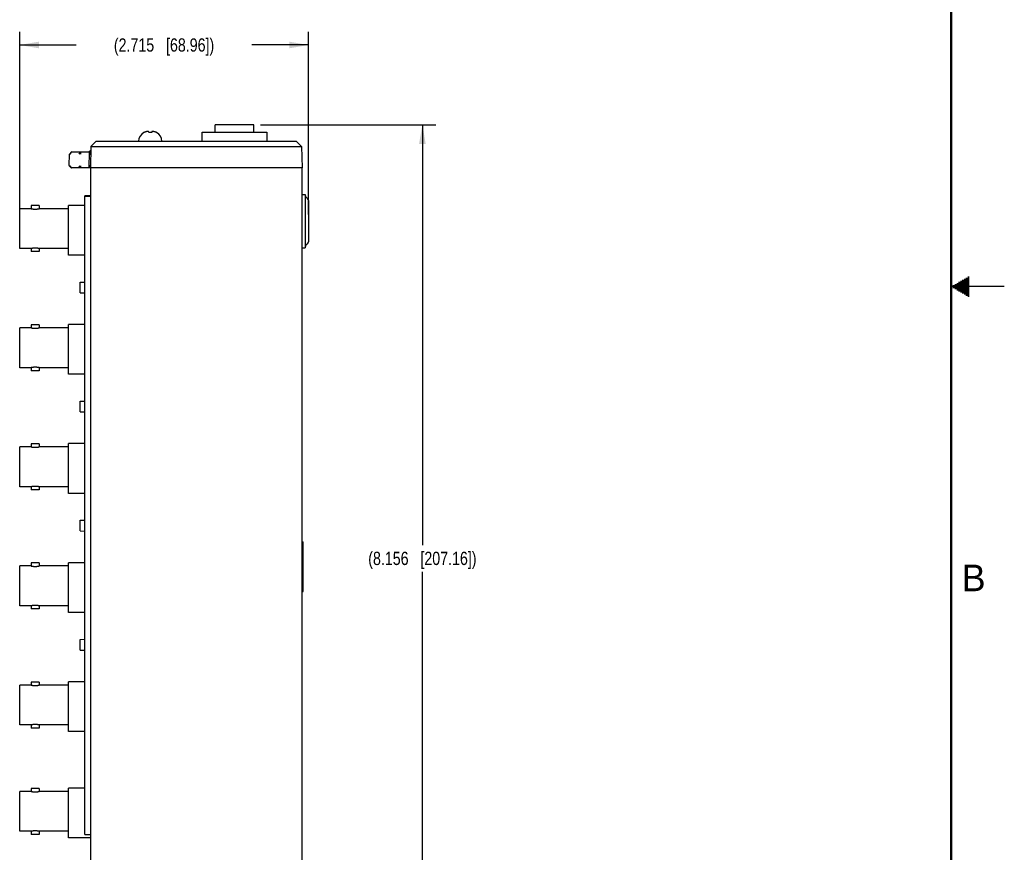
# Model space of a CAD drawing. Header units: inches. Extents: x 0 to 34, y 0 to 22.
# Tile 27 of 80: x 24.7 to 34, y 5.7 to 13.5. Entities that reach past the tile are written whole.
import ezdxf

# ---------------------------------------------------------------- set-up
doc = ezdxf.new("R2010")
doc.units = ezdxf.units.IN
doc.header["$LTSCALE"] = 1.87
doc.header["$MEASUREMENT"] = 0
doc.layers.get('0').update_dxf_attribs({"linetype": 'CONTINUOUS'})
doc.layers.add('DIMENSIONS', color=7, linetype='CONTINUOUS')
doc.styles.get("Standard").update_dxf_attribs({"font": 'txt', "width": 0.8})
doc.styles.add('TEXTSTYLE_2', font='txt')
doc.dimstyles.new('DIMSTYLE_1', dxfattribs={"dimtxt": 0.125, "dimasz": 0.18, "dimexe": 0.18, "dimexo": 0.0625, "dimgap": 0.09, "dimtad": 0, "dimtih": 1, "dimtoh": 1, "dimdec": 3, "dimzin": 4, "dimdsep": 46, "dimtxsty": 'STANDARD', "dimblk": '_FILLED', "dimblk1": '_FILLED', "dimblk2": '_FILLED', "dimcen": 0.09, "dimadec": 0, "dimazin": 0, "dimtp": 0.01, "dimtm": 0.01, "dimtfac": 1, "dimtdec": 3, "dimtofl": 0, "dimtmove": 0, "dimatfit": 3, "dimldrblk": '_FILLED', "dimfxl": 1, "dimtolj": 1, "dimtzin": 4, "dimarcsym": 0})

# ---------------------------------------------------------------- blocks, each defined once
blk = doc.blocks.new('_FILLED')
at = {"color": 0, "linetype": 'BYBLOCK'}
blk.add_solid([(0, 0), (-1, 0.174), (-1, -0.174)], dxfattribs=at)
blk = doc.blocks.new('*D0')
at = {"layer": 'DIMENSIONS', "color": 2, "linetype": 'CONTINUOUS'}
for p, q in [((27.0057, 12.5214), (28.6523, 12.5214)), ((28.5273, 12.5214), (28.5273, 8.5684)), ((28.5273, 4.3654), (28.5273, 8.3184)), ((27.4033, 4.3654), (28.6523, 4.3654))]:
    blk.add_line(p, q, dxfattribs=at)
at = {"layer": 'DIMENSIONS', "color": 2, "linetype": 'CONTINUOUS', "xscale": 0.18, "yscale": 0.18, "zscale": 0.18}
for p, rotation in [((28.5273, 12.5214), 90), ((28.5273, 4.3654), 270)]:
    blk.add_blockref('_FILLED', p, dxfattribs=dict(at, rotation=rotation))
at = {"layer": 'DIMENSIONS', "color": 2, "linetype": 'CONTINUOUS', "insert": (28.5273, 8.5059), "char_height": 0.125, "width": 1.625, "attachment_point": 2, "line_spacing_factor": 0.9}
blk.add_mtext('(8.156{\\Ftxt.shx;\\W1.000000;\\H0.125000; }[207.16])', dxfattribs=at)
blk = doc.blocks.new('*D1')
at = {"layer": 'DIMENSIONS', "color": 2, "linetype": 'CONTINUOUS'}
for p, q in [((24.7402, 11.6069), (24.7402, 13.3964)), ((27.4552, 11.6779), (27.4552, 13.3964)), ((24.7402, 13.2714), (25.2727, 13.2714)), ((27.4552, 13.2714), (26.9227, 13.2714))]:
    blk.add_line(p, q, dxfattribs=at)
at = {"layer": 'DIMENSIONS', "color": 2, "linetype": 'CONTINUOUS', "xscale": 0.18, "yscale": 0.18, "zscale": 0.18, "rotation": 180}
blk.add_blockref('_FILLED', (24.7402, 13.2714), dxfattribs=at)
at = {"layer": 'DIMENSIONS', "color": 2, "linetype": 'CONTINUOUS', "xscale": 0.18, "yscale": 0.18, "zscale": 0.18}
blk.add_blockref('_FILLED', (27.4552, 13.2714), dxfattribs=at)
at = {"layer": 'DIMENSIONS', "color": 2, "linetype": 'CONTINUOUS', "insert": (26.0977, 13.3339), "char_height": 0.125, "width": 1.525, "attachment_point": 2, "line_spacing_factor": 0.9}
blk.add_mtext('(2.715{\\Ftxt.shx;\\W1.000000;\\H0.125000; }[68.96])', dxfattribs=at)

msp = doc.modelspace()

# ---------------------------------------------------------------- linework, layer by layer
at = {"color": 7, "linetype": 'CONTINUOUS'}
for p, q in [((26.5782, 12.4524), (26.5782, 12.5214)), ((26.9432, 12.5214), (26.5782, 12.5214)), ((26.9432, 12.4524), (26.9432, 12.5214)), ((25.9107, 12.4486), (25.909, 12.4486)), ((25.9539, 12.4486), (25.9529, 12.4573)), ((25.9824, 12.4486), (25.9539, 12.4486)), ((25.9834, 12.4573), (25.9824, 12.4486)), ((26.0273, 12.4486), (26.0256, 12.4486)), ((26.4577, 12.3654), (26.4577, 12.4524)), ((26.4577, 12.4524), (27.0647, 12.4524)), ((27.0647, 12.4524), (27.0647, 12.3654)), ((25.4595, 12.3654), (25.4086, 12.3154)), ((25.4595, 12.3654), (27.3408, 12.3654)), ((27.3408, 12.3654), (27.3917, 12.3154)), ((25.2055, 12.1373), (25.2074, 12.2441)), ((25.2075, 12.2447), (25.2074, 12.2446)), ((25.2074, 12.2446), (25.2074, 12.2445)), ((25.2074, 12.2445), (25.2074, 12.2444)), ((25.2074, 12.2444), (25.2074, 12.2442)), ((25.2074, 12.2444), (25.2074, 12.2444)), ((25.2074, 12.2442), (25.2074, 12.2441)), ((25.2074, 12.2441), (25.2074, 12.2441)), ((25.2075, 12.2449), (25.2075, 12.2447)), ((25.2075, 12.2449), (25.2075, 12.2449)), ((25.2075, 12.2447), (25.2075, 12.2447)), ((25.2083, 12.2462), (25.2269, 12.2645)), ((25.225, 12.2626), (25.2083, 12.2462)), ((25.2154, 12.2462), (25.2285, 12.2645)), ((25.229, 12.2654), (25.3928, 12.2654)), ((25.2994, 12.2462), (25.3125, 12.2645)), ((25.3164, 12.2462), (25.3164, 12.2645)), ((25.3921, 12.2441), (25.3903, 12.1373)), ((25.3924, 12.2462), (25.3921, 12.2441)), ((25.3921, 12.2441), (25.4074, 12.2441)), ((25.3927, 12.2645), (25.3924, 12.2462)), ((25.3924, 12.2462), (25.4076, 12.2568)), ((25.3927, 12.2645), (25.4079, 12.2751)), ((25.3928, 12.2654), (25.3927, 12.2645)), ((25.408, 12.2804), (25.3928, 12.2654)), ((25.408, 12.2804), (25.3928, 12.2654)), ((25.3928, 12.2654), (25.408, 12.2804)), ((25.4086, 12.3154), (25.4052, 12.1154)), ((25.4086, 12.3154), (27.3917, 12.3154)), ((27.3917, 12.3154), (27.3952, 12.1154)), ((25.225, 12.1163), (25.2064, 12.1352)), ((25.2266, 12.1163), (25.2135, 12.1352)), ((25.3118, 12.1163), (25.2986, 12.1352)), ((25.3157, 12.1163), (25.3157, 12.1352)), ((25.39, 12.1352), (25.3897, 12.1163)), ((25.3903, 12.1373), (25.39, 12.1352)), ((25.39, 12.1352), (25.4053, 12.1242)), ((25.3903, 12.1373), (25.4055, 12.1373)), ((27.3952, 12.1154), (25.2271, 12.1154)), ((25.3897, 12.1163), (25.3896, 12.1154)), ((25.391, 12.1154), (25.3897, 12.1163)), ((25.4052, 12.1154), (25.4052, 4.6154)), ((27.3952, 4.6154), (27.3952, 12.1154)), ((25.3528, 5.8471), (25.3528, 11.8536)), ((25.4052, 11.8536), (25.3528, 11.8536)), ((25.3685, 11.851), (25.3685, 11.8536)), ((27.3952, 11.8654), (27.4252, 11.8654)), ((27.4252, 11.8654), (27.4252, 11.3654)), ((24.8477, 11.7606), (24.8477, 11.7319)), ((24.9247, 11.7606), (24.8477, 11.7606)), ((24.9247, 11.7606), (24.9247, 11.7319)), ((25.2002, 11.2944), (25.2002, 11.7624)), ((25.3528, 11.7624), (25.2002, 11.7624)), ((25.3528, 11.851), (25.4052, 11.851)), ((27.4478, 11.8277), (27.4325, 11.843)), ((27.4552, 11.81), (27.4552, 11.4207)), ((24.7402, 11.3569), (24.7402, 11.7319)), ((24.8477, 11.7319), (24.7402, 11.7319)), ((25.2002, 11.7319), (24.9247, 11.7319)), ((27.4478, 11.403), (27.4325, 11.3877)), ((24.8477, 11.3569), (24.7402, 11.3569)), ((24.8477, 11.3569), (24.8477, 11.3281)), ((24.9247, 11.3281), (24.8477, 11.3281)), ((24.9247, 11.3569), (24.9247, 11.3281)), ((25.2002, 11.3569), (24.9247, 11.3569)), ((27.3952, 11.3654), (27.4252, 11.3654)), ((25.3528, 11.2944), (25.2002, 11.2944)), ((25.3102, 11.0414), (25.3528, 11.0424)), ((25.3102, 10.9414), (25.3102, 11.0414)), ((25.3102, 10.9414), (25.3528, 10.9404)), ((24.7402, 10.2369), (24.7402, 10.6119)), ((24.8477, 10.6119), (24.7402, 10.6119)), ((24.8477, 10.6406), (24.8477, 10.6119)), ((24.9247, 10.6406), (24.8477, 10.6406)), ((24.9247, 10.6406), (24.9247, 10.6119)), ((25.2002, 10.6119), (24.9247, 10.6119)), ((25.2002, 10.1744), (25.2002, 10.6424)), ((25.3528, 10.6424), (25.2002, 10.6424)), ((24.8477, 10.2369), (24.7402, 10.2369)), ((24.8477, 10.2369), (24.8477, 10.2081)), ((24.9247, 10.2081), (24.8477, 10.2081)), ((24.9247, 10.2369), (24.9247, 10.2081)), ((25.2002, 10.2369), (24.9247, 10.2369)), ((25.3528, 10.1744), (25.2002, 10.1744)), ((25.3102, 9.9214), (25.3528, 9.9224)), ((25.3102, 9.8214), (25.3102, 9.9214)), ((25.3102, 9.8214), (25.3528, 9.8204)), ((24.7402, 9.1169), (24.7402, 9.4919)), ((24.8477, 9.4919), (24.7402, 9.4919)), ((24.8477, 9.5206), (24.8477, 9.4919)), ((24.9247, 9.5206), (24.8477, 9.5206)), ((24.9247, 9.5206), (24.9247, 9.4919)), ((25.2002, 9.4919), (24.9247, 9.4919)), ((25.2002, 9.0544), (25.2002, 9.5224)), ((25.3528, 9.5224), (25.2002, 9.5224)), ((24.8477, 9.1169), (24.7402, 9.1169)), ((24.8477, 9.1169), (24.8477, 9.0881)), ((24.9247, 9.0881), (24.8477, 9.0881)), ((24.9247, 9.1169), (24.9247, 9.0881)), ((25.2002, 9.1169), (24.9247, 9.1169)), ((25.3528, 9.0544), (25.2002, 9.0544)), ((25.3102, 8.8014), (25.3528, 8.8024)), ((25.3102, 8.7014), (25.3102, 8.8014)), ((25.3102, 8.7014), (25.3528, 8.7004)), ((27.3952, 8.6004), (27.4052, 8.6004)), ((27.4052, 8.1304), (27.4052, 8.6004)), ((24.7402, 7.9969), (24.7402, 8.3719)), ((24.8477, 8.3719), (24.7402, 8.3719)), ((24.8477, 8.4006), (24.8477, 8.3719)), ((24.9247, 8.4006), (24.8477, 8.4006)), ((24.9247, 8.4006), (24.9247, 8.3719)), ((25.2002, 8.3719), (24.9247, 8.3719)), ((25.2002, 7.9344), (25.2002, 8.4024)), ((25.3528, 8.4024), (25.2002, 8.4024)), ((27.3952, 8.1304), (27.4052, 8.1304)), ((24.8477, 7.9969), (24.7402, 7.9969)), ((24.8477, 7.9969), (24.8477, 7.9681)), ((24.9247, 7.9681), (24.8477, 7.9681)), ((24.9247, 7.9969), (24.9247, 7.9681)), ((25.2002, 7.9969), (24.9247, 7.9969)), ((25.3528, 7.9344), (25.2002, 7.9344)), ((25.3102, 7.6814), (25.3528, 7.6824)), ((25.3102, 7.5814), (25.3102, 7.6814)), ((25.3102, 7.5814), (25.3528, 7.5804)), ((24.7402, 6.8769), (24.7402, 7.2519)), ((24.8477, 7.2519), (24.7402, 7.2519)), ((24.8477, 7.2806), (24.8477, 7.2519)), ((24.9247, 7.2806), (24.8477, 7.2806)), ((24.9247, 7.2806), (24.9247, 7.2519)), ((25.2002, 7.2519), (24.9247, 7.2519)), ((25.3528, 7.2824), (25.2002, 7.2824)), ((25.2002, 6.8144), (25.2002, 7.2824)), ((24.8477, 6.8769), (24.7402, 6.8769)), ((24.8477, 6.8769), (24.8477, 6.8481)), ((25.2002, 6.8769), (24.9247, 6.8769)), ((24.9247, 6.8769), (24.9247, 6.8481)), ((24.9247, 6.8481), (24.8477, 6.8481)), ((25.3528, 6.8144), (25.2002, 6.8144)), ((24.8477, 6.2519), (24.7402, 6.2519)), ((24.7402, 5.8769), (24.7402, 6.2519)), ((24.9247, 6.2806), (24.8477, 6.2806)), ((24.8477, 6.2806), (24.8477, 6.2519)), ((24.9247, 6.2806), (24.9247, 6.2519)), ((25.2002, 6.2519), (24.9247, 6.2519)), ((25.3528, 6.2824), (25.2002, 6.2824)), ((25.2002, 5.8144), (25.2002, 6.2824)), ((24.8477, 5.8769), (24.7402, 5.8769)), ((24.8477, 5.8769), (24.8477, 5.8481)), ((24.9247, 5.8481), (24.8477, 5.8481)), ((25.2002, 5.8769), (24.9247, 5.8769)), ((24.9247, 5.8769), (24.9247, 5.8481)), ((25.3528, 5.8471), (25.4052, 5.8471)), ((25.4052, 5.8144), (25.2002, 5.8144))]:
    msp.add_line(p, q, dxfattribs=at)
at = {"color": 2, "linetype": 'CONTINUOUS'}
for p, q in [((33.5347, 11.02), (33.6697, 11.02)), ((33.552, 11.03), (33.6697, 11.03)), ((33.5693, 11.04), (33.6697, 11.04)), ((33.5866, 11.05), (33.6697, 11.05)), ((33.6039, 11.06), (33.6697, 11.06)), ((33.6213, 11.07), (33.6697, 11.07)), ((33.6386, 11.08), (33.6697, 11.08)), ((33.6559, 11.09), (33.6697, 11.09)), ((34, 11), (33.5, 11)), ((33.5173, 11.01), (33.6697, 11.01)), ((33.5173, 10.99), (33.6697, 10.99)), ((33.5347, 10.98), (33.6697, 10.98)), ((33.552, 10.97), (33.6697, 10.97)), ((33.5693, 10.96), (33.6697, 10.96)), ((33.5866, 10.95), (33.6697, 10.95)), ((33.6039, 10.94), (33.6697, 10.94)), ((33.6213, 10.93), (33.6697, 10.93)), ((33.6386, 10.92), (33.6697, 10.92)), ((33.6559, 10.91), (33.6697, 10.91))]:
    msp.add_line(p, q, dxfattribs=at)
at = {"color": 7, "linetype": 'CONTINUOUS', "const_width": 0.02}
msp.add_lwpolyline([(33.5, 0.5), (33.5, 21.5)], dxfattribs=at)
at = {"color": 7, "linetype": 'CONTINUOUS'}
msp.add_lwpolyline([(25.2083, 12.2462), (25.2082, 12.2462), (25.2081, 12.246), (25.208, 12.2459), (25.2079, 12.2458), (25.2078, 12.2456), (25.2078, 12.2455), (25.2077, 12.2453), (25.2076, 12.2452), (25.2076, 12.245), (25.2075, 12.2449)], dxfattribs=at)
for centre, radius, start, end in [((25.9512, 12.3654), 0.0933, 116.92252, 180), ((25.9521, 12.3328), 0.1252, 93.21617, 95.94194), ((25.9542, 12.2961), 0.1619, 92.2743, 93.2425), ((25.944, 12.4025), 0.0556, 84.44255, 86.08627), ((25.9453, 12.4147), 0.0432, 79.87646, 84.51696), ((25.991, 12.4147), 0.0432, 95.48304, 100.12354), ((25.9923, 12.4026), 0.0555, 93.91222, 95.55897), ((25.9821, 12.2962), 0.1619, 86.75739, 87.72581), ((25.9846, 12.3375), 0.1205, 84.00464, 86.83724), ((25.9851, 12.3654), 0.0933, 0, 63.07748), ((25.2104, 12.2441), 0.003, 134.49998, 179), ((25.229, 12.2624), 0.003, 90, 134.49171), ((25.2085, 12.1373), 0.003, 179, 224.44038), ((25.2271, 12.1184), 0.003, 224.5, 270), ((27.4502, 11.8607), 0.025, 180, 225.00001), ((27.4302, 11.81), 0.025, 0, 45.00001), ((27.4302, 11.4207), 0.025, 314.99999, 360), ((27.4502, 11.37), 0.025, 134.99999, 180)]:
    msp.add_arc(centre, radius, start, end, dxfattribs=at)
for points, knots in [([(25.9392, 12.4573), (25.9379, 12.4571), (25.9355, 12.4567), (25.9318, 12.456), (25.9282, 12.4551), (25.9246, 12.454), (25.921, 12.4529), (25.9175, 12.4516), (25.9141, 12.4502), (25.9118, 12.4491), (25.9107, 12.4486)], [0, 0, 0, 0, 0.125056, 0.2501, 0.375131, 0.500146, 0.625142, 0.750118, 0.875072, 1, 1, 1, 1]), ([(26.0256, 12.4486), (26.0245, 12.4491), (26.0222, 12.4502), (26.0188, 12.4516), (26.0153, 12.4529), (26.0117, 12.454), (26.0081, 12.4551), (26.0045, 12.456), (26.0008, 12.4567), (25.9984, 12.4571), (25.9972, 12.4573)], [0, 0, 0, 0, 0.124928, 0.249882, 0.374858, 0.499854, 0.624869, 0.7499, 0.874944, 1, 1, 1, 1]), ([(24.8477, 11.7319), (24.8486, 11.7317), (24.8508, 11.7312), (24.8546, 11.7306), (24.8593, 11.7298), (24.865, 11.729), (24.8716, 11.7284), (24.8787, 11.728), (24.8836, 11.7279), (24.8862, 11.7279)], [0, 0, 0, 0, 0.077314, 0.170579, 0.295369, 0.446741, 0.619008, 0.805775, 1, 1, 1, 1]), ([(24.8862, 11.7279), (24.8887, 11.7279), (24.8936, 11.728), (24.9007, 11.7284), (24.9073, 11.729), (24.913, 11.7298), (24.9178, 11.7306), (24.9215, 11.7312), (24.9237, 11.7317), (24.9247, 11.7319)], [0, 0, 0, 0, 0.194225, 0.380992, 0.553259, 0.704631, 0.829421, 0.922686, 1, 1, 1, 1]), ([(24.8862, 11.3609), (24.8836, 11.3609), (24.8787, 11.3608), (24.8716, 11.3603), (24.865, 11.3597), (24.8593, 11.3589), (24.8546, 11.3582), (24.8508, 11.3575), (24.8486, 11.3571), (24.8477, 11.3569)], [0, 0, 0, 0, 0.194225, 0.380992, 0.553259, 0.704631, 0.829421, 0.922686, 1, 1, 1, 1]), ([(24.9247, 11.3569), (24.9237, 11.3571), (24.9215, 11.3575), (24.9178, 11.3582), (24.913, 11.3589), (24.9073, 11.3597), (24.9007, 11.3603), (24.8936, 11.3608), (24.8887, 11.3609), (24.8862, 11.3609)], [0, 0, 0, 0, 0.077314, 0.170579, 0.295369, 0.446741, 0.619008, 0.805775, 1, 1, 1, 1]), ([(24.8477, 10.6119), (24.8486, 10.6117), (24.8508, 10.6112), (24.8546, 10.6106), (24.8593, 10.6098), (24.865, 10.609), (24.8716, 10.6084), (24.8787, 10.608), (24.8836, 10.6079), (24.8862, 10.6079)], [0, 0, 0, 0, 0.077314, 0.170579, 0.295369, 0.446741, 0.619008, 0.805775, 1, 1, 1, 1]), ([(24.8862, 10.6079), (24.8887, 10.6079), (24.8936, 10.608), (24.9007, 10.6084), (24.9073, 10.609), (24.913, 10.6098), (24.9178, 10.6106), (24.9215, 10.6112), (24.9237, 10.6117), (24.9247, 10.6119)], [0, 0, 0, 0, 0.194225, 0.380992, 0.553259, 0.704631, 0.829421, 0.922686, 1, 1, 1, 1]), ([(24.8862, 10.2409), (24.8836, 10.2409), (24.8787, 10.2408), (24.8716, 10.2403), (24.865, 10.2397), (24.8593, 10.2389), (24.8546, 10.2382), (24.8508, 10.2375), (24.8486, 10.2371), (24.8477, 10.2369)], [0, 0, 0, 0, 0.194225, 0.380992, 0.553259, 0.704631, 0.829421, 0.922686, 1, 1, 1, 1]), ([(24.9247, 10.2369), (24.9237, 10.2371), (24.9215, 10.2375), (24.9178, 10.2382), (24.913, 10.2389), (24.9073, 10.2397), (24.9007, 10.2403), (24.8936, 10.2408), (24.8887, 10.2409), (24.8862, 10.2409)], [0, 0, 0, 0, 0.077314, 0.170579, 0.295369, 0.446741, 0.619008, 0.805775, 1, 1, 1, 1]), ([(24.8477, 9.4919), (24.8486, 9.4917), (24.8508, 9.4912), (24.8546, 9.4906), (24.8593, 9.4898), (24.865, 9.489), (24.8716, 9.4884), (24.8787, 9.488), (24.8836, 9.4879), (24.8862, 9.4879)], [0, 0, 0, 0, 0.077314, 0.170579, 0.295369, 0.446741, 0.619008, 0.805775, 1, 1, 1, 1]), ([(24.8862, 9.4879), (24.8887, 9.4879), (24.8936, 9.488), (24.9007, 9.4884), (24.9073, 9.489), (24.913, 9.4898), (24.9178, 9.4906), (24.9215, 9.4912), (24.9237, 9.4917), (24.9247, 9.4919)], [0, 0, 0, 0, 0.194225, 0.380992, 0.553259, 0.704631, 0.829421, 0.922686, 1, 1, 1, 1]), ([(24.8862, 9.1209), (24.8836, 9.1209), (24.8787, 9.1208), (24.8716, 9.1203), (24.865, 9.1197), (24.8593, 9.1189), (24.8546, 9.1182), (24.8508, 9.1175), (24.8486, 9.1171), (24.8477, 9.1169)], [0, 0, 0, 0, 0.194225, 0.380992, 0.553259, 0.704631, 0.829421, 0.922686, 1, 1, 1, 1]), ([(24.9247, 9.1169), (24.9237, 9.1171), (24.9215, 9.1175), (24.9178, 9.1182), (24.913, 9.1189), (24.9073, 9.1197), (24.9007, 9.1203), (24.8936, 9.1208), (24.8887, 9.1209), (24.8862, 9.1209)], [0, 0, 0, 0, 0.077314, 0.170579, 0.295369, 0.446741, 0.619008, 0.805775, 1, 1, 1, 1]), ([(24.8477, 8.3719), (24.8486, 8.3717), (24.8508, 8.3712), (24.8546, 8.3706), (24.8593, 8.3698), (24.865, 8.369), (24.8716, 8.3684), (24.8787, 8.368), (24.8836, 8.3679), (24.8862, 8.3679)], [0, 0, 0, 0, 0.077314, 0.170579, 0.295369, 0.446741, 0.619008, 0.805775, 1, 1, 1, 1]), ([(24.8862, 8.3679), (24.8887, 8.3679), (24.8936, 8.368), (24.9007, 8.3684), (24.9073, 8.369), (24.913, 8.3698), (24.9178, 8.3706), (24.9215, 8.3712), (24.9237, 8.3717), (24.9247, 8.3719)], [0, 0, 0, 0, 0.194225, 0.380992, 0.553259, 0.704631, 0.829421, 0.922686, 1, 1, 1, 1]), ([(24.8862, 8.0009), (24.8836, 8.0009), (24.8787, 8.0008), (24.8716, 8.0003), (24.865, 7.9997), (24.8593, 7.9989), (24.8546, 7.9982), (24.8508, 7.9975), (24.8486, 7.9971), (24.8477, 7.9969)], [0, 0, 0, 0, 0.194225, 0.380992, 0.553259, 0.704631, 0.829421, 0.922686, 1, 1, 1, 1]), ([(24.9247, 7.9969), (24.9237, 7.9971), (24.9215, 7.9975), (24.9178, 7.9982), (24.913, 7.9989), (24.9073, 7.9997), (24.9007, 8.0003), (24.8936, 8.0008), (24.8887, 8.0009), (24.8862, 8.0009)], [0, 0, 0, 0, 0.077314, 0.170579, 0.295369, 0.446741, 0.619008, 0.805775, 1, 1, 1, 1]), ([(24.8477, 7.2519), (24.8486, 7.2517), (24.8508, 7.2512), (24.8546, 7.2506), (24.8593, 7.2498), (24.865, 7.249), (24.8716, 7.2484), (24.8787, 7.248), (24.8836, 7.2479), (24.8862, 7.2479)], [0, 0, 0, 0, 0.077314, 0.170579, 0.295369, 0.446741, 0.619008, 0.805775, 1, 1, 1, 1]), ([(24.8862, 7.2479), (24.8887, 7.2479), (24.8936, 7.248), (24.9007, 7.2484), (24.9073, 7.249), (24.913, 7.2498), (24.9178, 7.2506), (24.9215, 7.2512), (24.9237, 7.2517), (24.9247, 7.2519)], [0, 0, 0, 0, 0.194225, 0.380992, 0.553259, 0.704631, 0.829421, 0.922686, 1, 1, 1, 1]), ([(24.8862, 6.8809), (24.8836, 6.8809), (24.8787, 6.8808), (24.8716, 6.8803), (24.865, 6.8797), (24.8593, 6.8789), (24.8546, 6.8782), (24.8508, 6.8775), (24.8486, 6.8771), (24.8477, 6.8769)], [0, 0, 0, 0, 0.194225, 0.380992, 0.553259, 0.704631, 0.829421, 0.922686, 1, 1, 1, 1]), ([(24.9247, 6.8769), (24.9237, 6.8771), (24.9215, 6.8775), (24.9178, 6.8782), (24.913, 6.8789), (24.9073, 6.8797), (24.9007, 6.8803), (24.8936, 6.8808), (24.8887, 6.8809), (24.8862, 6.8809)], [0, 0, 0, 0, 0.077314, 0.170579, 0.295369, 0.446741, 0.619008, 0.805775, 1, 1, 1, 1]), ([(24.8477, 6.2519), (24.8486, 6.2517), (24.8508, 6.2512), (24.8546, 6.2506), (24.8593, 6.2498), (24.865, 6.249), (24.8716, 6.2484), (24.8787, 6.248), (24.8836, 6.2479), (24.8862, 6.2479)], [0, 0, 0, 0, 0.077314, 0.170579, 0.295369, 0.446741, 0.619008, 0.805775, 1, 1, 1, 1]), ([(24.8862, 6.2479), (24.8887, 6.2479), (24.8936, 6.248), (24.9007, 6.2484), (24.9073, 6.249), (24.913, 6.2498), (24.9178, 6.2506), (24.9215, 6.2512), (24.9237, 6.2517), (24.9247, 6.2519)], [0, 0, 0, 0, 0.194225, 0.380992, 0.553259, 0.704631, 0.829421, 0.922686, 1, 1, 1, 1]), ([(24.8862, 5.8809), (24.8836, 5.8809), (24.8787, 5.8808), (24.8716, 5.8803), (24.865, 5.8797), (24.8593, 5.8789), (24.8546, 5.8782), (24.8508, 5.8775), (24.8486, 5.8771), (24.8477, 5.8769)], [0, 0, 0, 0, 0.194225, 0.380992, 0.553259, 0.704631, 0.829421, 0.922686, 1, 1, 1, 1]), ([(24.9247, 5.8769), (24.9237, 5.8771), (24.9215, 5.8775), (24.9178, 5.8782), (24.913, 5.8789), (24.9073, 5.8797), (24.9007, 5.8803), (24.8936, 5.8808), (24.8887, 5.8809), (24.8862, 5.8809)], [0, 0, 0, 0, 0.077314, 0.170579, 0.295369, 0.446741, 0.619008, 0.805775, 1, 1, 1, 1])]:
    msp.add_open_spline(points, degree=3, knots=knots, dxfattribs=at)

# ---------------------------------------------------------------- texts
at = {"color": 2, "linetype": 'CONTINUOUS', "insert": (33.6006, 8.3845), "char_height": 0.25, "width": 0.25, "attachment_point": 1, "line_spacing_factor": 0.9, "style": 'TEXTSTYLE_2'}
msp.add_mtext('B', dxfattribs=at)

# ---------------------------------------------------------------- dimensions: what is measured, and where the dimension line sits
at = {"layer": 'DIMENSIONS', "color": 2, "linetype": 'CONTINUOUS'}
dim = msp.add_linear_dim(base=(27.4552, 13.2714), p1=(24.7402, 11.6069), p2=(27.4552, 11.6779), text='(<>)', dimstyle='DIMSTYLE_1', dxfattribs=at)
dim.commit()
dim.dimension.update_dxf_attribs({"geometry": '*D1', "text_midpoint": (25.9977, 13.2714), "dimtype": 160})
dim = msp.add_linear_dim(base=(28.5273, 12.5214), p1=(27.4033, 4.3654), p2=(27.0057, 12.5214), angle=90, text='(<>)', dimstyle='DIMSTYLE_1', dxfattribs=at)
dim.commit()
dim.dimension.update_dxf_attribs({"geometry": '*D0', "text_midpoint": (28.4273, 8.4434), "dimtype": 160})

doc.saveas('drawing.dxf')
